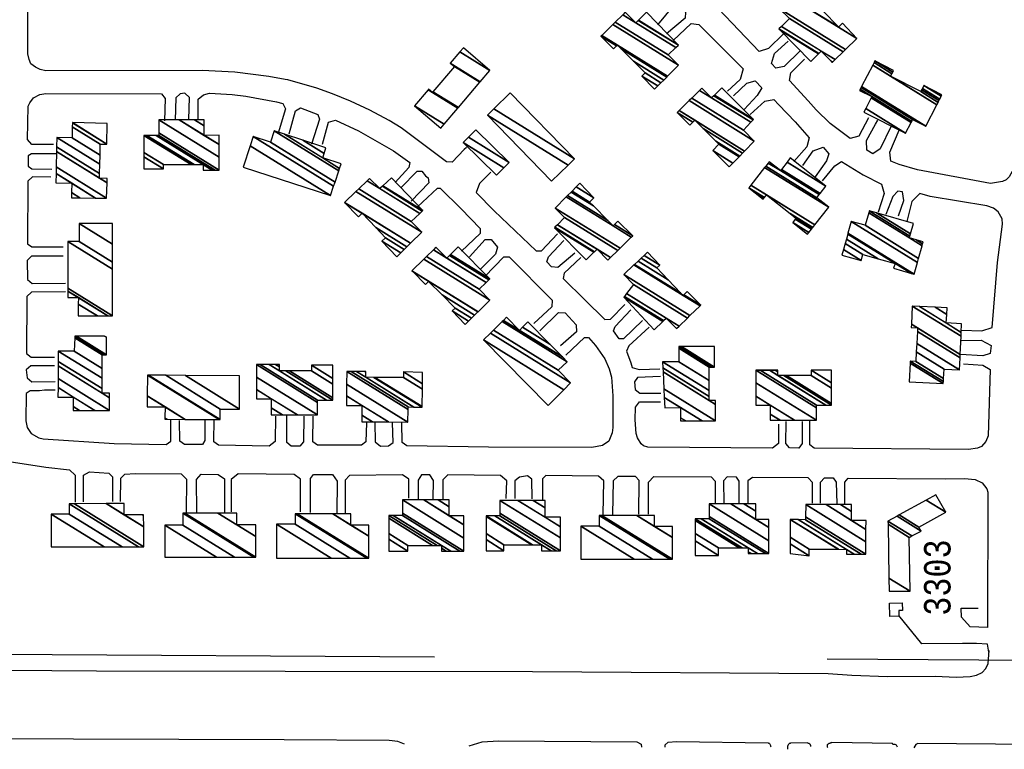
# Model space of a CAD drawing. Extents: x -0.5 to 41.9, y -0.5 to 29.8.
# Tile 53 of 128: x 7.943 to 8.57, y 2.661 to 3.126. Entities that reach past the tile are written whole.
import ezdxf
from ezdxf.enums import TextEntityAlignment as Align

# ---------------------------------------------------------------- set-up
doc = ezdxf.new("R2010")
doc.units = 0
doc.header["$MEASUREMENT"] = 0
doc.linetypes.add('DASHDOT', pattern=[1, 0.5, -0.25, 0, -0.25])
for name, color, linetype in [('11', 2, 'CONTINUOUS'), ('21', 5, 'CONTINUOUS'), ('23', 1, 'CONTINUOUS'), ('31', 2, 'DASHDOT')]:
    doc.layers.add(name, color=color, linetype=linetype)
doc.styles.add('MONOTXT', font='MONOTXT', dxfattribs={"height": 0.2})

msp = doc.modelspace()

# ---------------------------------------------------------------- linework, layer by layer
at = {"layer": '11'}
for points in [[(7.95014, 3.09757), (7.94901, 3.10027), (7.94834, 3.10386), (7.94856, 3.25365), (7.94609, 3.27678), (7.94272, 3.29025), (7.93801, 3.30507), (7.93307, 3.31653), (7.92409, 3.33247), (7.91847, 3.34123), (7.91173, 3.34976), (7.90778, 3.35356), (7.90792, 3.35762), (7.9169, 3.36593)], [(8.42959, 3.11666), (8.41994, 3.10723), (8.41408, 3.10545), (8.38805, 3.1326), (8.3894, 3.13867), (8.39703, 3.14518)], [(8.34942, 3.12227), (8.35975, 3.13462), (8.36357, 3.13486), (8.36716, 3.13036), (8.36694, 3.12654), (8.35504, 3.11666)], [(8.3593, 3.11239), (8.37076, 3.12317), (8.3757, 3.1225), (8.40377, 3.09443), (8.40197, 3.08746), (8.39389, 3.08005)], [(8.44015, 3.10588), (8.43004, 3.09577), (8.42471, 3.09474), (8.42196, 3.09779), (8.42376, 3.10408), (8.43251, 3.11194)], [(8.48372, 3.06321), (8.47743, 3.05153), (8.47197, 3.04996), (8.45924, 3.05962), (8.45025, 3.06815), (8.44531, 3.07399), (8.43341, 3.08702), (8.43431, 3.09173), (8.44302, 3.1005)], [(8.59078, 3.09819), (8.57714, 3.03986), (8.57624, 3.03087), (8.57332, 3.02548), (8.5713, 3.02369), (8.56905, 3.02256), (8.56142, 3.02122), (8.51493, 3.02997), (8.50325, 3.03334), (8.49786, 3.03559), (8.49719, 3.0412), (8.50325, 3.05535)], [(8.11224, 3.08754), (8.10172, 3.08949), (8.08016, 3.09218), (8.05928, 3.0933), (7.95979, 3.09308), (7.9562, 3.09398), (7.95305, 3.09532), (7.95014, 3.09757)], [(8.22756, 3.04433), (8.22613, 3.043), (8.2185, 3.03491), (8.2149, 3.03514), (8.18593, 3.0567), (8.1783, 3.06141), (8.16617, 3.06793), (8.15382, 3.07377), (8.14237, 3.07848), (8.13226, 3.08207), (8.11385, 3.08724), (8.11224, 3.08754)], [(8.39771, 3.07713), (8.40624, 3.08522), (8.41158, 3.08662), (8.41567, 3.0823), (8.41275, 3.07736), (8.40444, 3.06838)], [(7.96451, 3.04614), (7.95081, 3.04614), (7.94811, 3.04929), (7.94856, 3.07062), (7.94946, 3.07264), (7.95193, 3.07579), (7.95597, 3.07803), (7.95979, 3.07871), (8.03345, 3.07848), (8.0357, 3.07556), (8.03525, 3.06119)], [(8.05089, 3.06212), (8.05122, 3.07602), (8.04831, 3.0789), (8.04535, 3.07848), (8.04243, 3.07579), (8.04198, 3.06164)], [(8.05671, 3.06244), (8.05681, 3.07511), (8.06018, 3.07781), (8.06399, 3.07893), (8.07837, 3.07803), (8.08712, 3.07691), (8.10666, 3.07332), (8.1107, 3.07219), (8.11228, 3.06883), (8.10778, 3.05333)], [(8.4083, 3.06534), (8.41769, 3.07377), (8.42329, 3.0749), (8.42667, 3.07152), (8.43701, 3.06052), (8.44599, 3.05041), (8.44442, 3.04457), (8.43611, 3.03536)], [(8.11475, 3.05288), (8.11879, 3.0677), (8.12191, 3.06945), (8.13294, 3.06523), (8.13406, 3.06231), (8.12889, 3.04637)], [(8.13586, 3.04637), (8.13967, 3.06029), (8.14418, 3.06167), (8.15876, 3.0549), (8.18122, 3.0421), (8.19155, 3.03469), (8.19088, 3.03155), (8.18212, 3.02189)], [(8.49809, 3.05782), (8.49113, 3.04345), (8.48641, 3.0403), (8.48259, 3.04255), (8.48237, 3.04861), (8.48821, 3.05917), (8.48955, 3.06164)], [(8.44177, 3.03269), (8.44846, 3.0421), (8.45471, 3.04438), (8.45834, 3.0403), (8.45699, 3.03581), (8.44981, 3.02548)], [(7.9663, 3.0403), (7.95058, 3.0403), (7.9484, 3.03885), (7.94856, 3.03244), (7.95081, 3.03065), (7.96361, 3.03042)], [(8.45432, 3.02307), (8.46216, 3.03267), (8.46651, 3.0353), (8.48035, 3.02683), (8.49202, 3.02099), (8.4936, 3.01493), (8.48978, 3.00303)], [(8.18571, 3.01852), (8.19623, 3.02914), (8.19914, 3.02914), (8.20153, 3.0263), (8.20325, 3.02493), (8.20368, 3.02167), (8.19245, 3.00999)], [(7.96294, 3.02526), (7.95126, 3.02548), (7.94832, 3.02289), (7.94811, 2.98281), (7.95081, 2.98102), (7.9708, 2.98102)], [(8.24307, 3.02849), (8.23601, 3.02122), (8.23388, 3.01561), (8.24522, 3.00392), (8.27195, 2.97855), (8.27531, 2.97855), (8.28564, 2.98933)], [(8.19649, 3.00639), (8.20907, 3.0183), (8.21082, 3.01829), (8.22434, 3.00527), (8.23624, 2.9927), (8.23624, 2.98955), (8.22456, 2.97832)], [(8.5028, 3.00078), (8.5062, 3.01051), (8.50536, 3.01595), (8.50243, 3.01637), (8.49908, 3.01302), (8.49472, 3.00168)], [(8.543, 2.92802), (8.5558, 2.92757), (8.56252, 2.92971), (8.56591, 2.97091), (8.56905, 2.99539), (8.56883, 2.99876), (8.56636, 3.00325), (8.56321, 3.00572), (8.55895, 3.00707), (8.52302, 3.01313), (8.51628, 3.01493), (8.51134, 3.00976), (8.50819, 2.99719)], [(8.22951, 2.97461), (8.23961, 2.98573), (8.24343, 2.98573), (8.24747, 2.98079), (8.24612, 2.9763), (8.23669, 2.96707)], [(8.29665, 2.97698), (8.28587, 2.96777), (8.2817, 2.96816), (8.27891, 2.97136), (8.27981, 2.97473), (8.28969, 2.98506)], [(7.9708, 2.97495), (7.95058, 2.97495), (7.94779, 2.9722), (7.94811, 2.96013), (7.95103, 2.95766), (7.97214, 2.95789)], [(8.23938, 2.96215), (8.25151, 2.97473), (8.25491, 2.97452), (8.28228, 2.94711), (8.28205, 2.94284), (8.27046, 2.93219)], [(8.30047, 2.97428), (8.28991, 2.96418), (8.28918, 2.96082), (8.30294, 2.94733), (8.31574, 2.93476), (8.31933, 2.93498), (8.32854, 2.94419)], [(7.97214, 2.95227), (7.95058, 2.95205), (7.94761, 2.94944), (7.94744, 2.91297), (7.95036, 2.91073), (7.96518, 2.91073)], [(8.27441, 2.92753), (8.28632, 2.93925), (8.29058, 2.93902), (8.29755, 2.93139), (8.29777, 2.9269), (8.28744, 2.91791)], [(8.33977, 2.93408), (8.32764, 2.9224), (8.32485, 2.92236), (8.32135, 2.92757), (8.32225, 2.93026), (8.33236, 2.94082)], [(8.34403, 2.92982), (8.33101, 2.91791), (8.32959, 2.9145), (8.33236, 2.90713), (8.33325, 2.90421), (8.33752, 2.90287), (8.35077, 2.90332)], [(7.67571, 2.91163), (7.68267, 2.9242), (7.68692, 2.92477), (7.75319, 2.90197), (7.89489, 2.85391), (7.9279, 2.8456), (7.95979, 2.84066), (7.9748, 2.83899), (7.97843, 2.8355), (7.97843, 2.81843)], [(8.29089, 2.91208), (8.30271, 2.9233), (8.30536, 2.92336), (8.3099, 2.91814), (8.31574, 2.9096), (8.31843, 2.90332), (8.32, 2.89793), (8.3209, 2.88602), (8.3209, 2.86604), (8.32045, 2.86244), (8.31821, 2.85728), (8.31416, 2.85458), (8.30743, 2.85324), (8.24163, 2.85346), (8.18959, 2.85424), (8.18667, 2.85648), (8.1865, 2.86882)], [(8.543, 2.92128), (8.55535, 2.92151), (8.56187, 2.91806), (8.56119, 2.91297), (8.55648, 2.91163), (8.54233, 2.91252)], [(7.96518, 2.90511), (7.95014, 2.90511), (7.94725, 2.90275), (7.94789, 2.89748), (7.95081, 2.89501), (7.96563, 2.89523)], [(8.54413, 2.90646), (8.55648, 2.90556), (8.56111, 2.90288), (8.55985, 2.86065), (8.5585, 2.85705), (8.55558, 2.85391), (8.55311, 2.85279), (8.54727, 2.85189), (8.44913, 2.85279), (8.44621, 2.85481), (8.44621, 2.87053)], [(8.35122, 2.89838), (8.33662, 2.8977), (8.33464, 2.89512), (8.33505, 2.89007), (8.33797, 2.88782), (8.35144, 2.88782)], [(7.96563, 2.88962), (7.95889, 2.88962), (7.95575, 2.88939), (7.94969, 2.88939), (7.94713, 2.88758), (7.94699, 2.87008), (7.94789, 2.86604), (7.95036, 2.86222), (7.9553, 2.8593), (7.958, 2.85863), (8.00313, 2.85571), (8.03637, 2.85503), (8.03929, 2.85728), (8.03929, 2.87075)], [(8.42645, 2.86806), (8.42645, 2.85571), (8.42243, 2.85285), (8.34313, 2.85346), (8.34044, 2.85436), (8.33887, 2.85548), (8.33662, 2.8593), (8.33572, 2.86222), (8.33505, 2.87075), (8.33527, 2.87884), (8.33774, 2.88221), (8.35122, 2.88221)], [(8.1059, 2.87321), (8.10576, 2.85705), (8.10189, 2.85409), (8.0697, 2.85463), (8.06678, 2.85688), (8.06701, 2.87125)], [(8.12394, 2.87321), (8.12389, 2.85688), (8.12154, 2.85401), (8.11587, 2.85414), (8.11317, 2.85638), (8.11317, 2.87345)], [(8.16404, 2.86882), (8.16359, 2.85688), (8.16067, 2.85463), (8.13265, 2.85463), (8.12973, 2.85688), (8.12996, 2.87321)], [(8.06094, 2.87035), (8.06094, 2.85768), (8.05939, 2.85509), (8.04805, 2.85503), (8.04513, 2.85728), (8.04495, 2.87042)], [(8.16925, 2.86922), (8.16943, 2.85688), (8.17286, 2.85412), (8.17791, 2.85424), (8.18083, 2.85648), (8.18048, 2.86882)], [(8.4415, 2.86986), (8.4415, 2.85571), (8.43936, 2.85272), (8.43341, 2.85301), (8.43094, 2.85571), (8.43117, 2.86986)], [(7.98361, 2.81853), (7.9836, 2.8355), (7.98762, 2.83767), (7.99977, 2.83684), (8.00224, 2.8346), (8.00224, 2.81888)], [(8.0494, 2.81192), (8.04962, 2.8328), (8.04616, 2.83629), (8.01683, 2.83639), (8.00987, 2.83595), (8.00718, 2.83347), (8.00695, 2.81888)], [(8.05591, 2.81192), (8.05568, 2.8328), (8.05859, 2.83624), (8.06941, 2.83609), (8.07342, 2.83325), (8.07342, 2.81174)], [(8.11793, 2.83602), (8.08218, 2.83639), (8.07769, 2.8328), (8.07769, 2.81214)], [(8.12194, 2.81214), (8.12193, 2.83303), (8.11793, 2.83602)], [(8.12836, 2.81174), (8.12822, 2.83337), (8.13024, 2.83607), (8.14239, 2.83609), (8.1452, 2.8317), (8.14506, 2.81124)], [(8.19088, 2.82092), (8.19088, 2.83303), (8.1869, 2.83576), (8.15315, 2.83527), (8.15045, 2.83235), (8.15045, 2.81124)], [(8.20637, 2.82045), (8.20654, 2.8321), (8.20425, 2.83584), (8.19896, 2.83572), (8.19694, 2.83235), (8.19692, 2.82013)], [(8.25286, 2.82067), (8.25331, 2.8319), (8.2493, 2.83544), (8.21581, 2.83579), (8.21266, 2.83258), (8.21266, 2.82045)], [(8.2694, 2.82061), (8.26925, 2.83303), (8.26658, 2.83524), (8.26139, 2.83437), (8.25847, 2.8319), (8.25847, 2.82067)], [(8.31461, 2.81057), (8.31506, 2.8319), (8.31172, 2.8349), (8.27823, 2.83527), (8.27599, 2.83325), (8.27599, 2.82)], [(8.3373, 2.81079), (8.33752, 2.83213), (8.33534, 2.83472), (8.32406, 2.83481), (8.32113, 2.8319), (8.32068, 2.81057)], [(8.34358, 2.81079), (8.34358, 2.83123), (8.34698, 2.83464), (8.38356, 2.8346), (8.38603, 2.83168), (8.38603, 2.81753)], [(8.4013, 2.81708), (8.4013, 2.83168), (8.39951, 2.83424), (8.39366, 2.8346), (8.39142, 2.8319), (8.39164, 2.81753)], [(8.44801, 2.81775), (8.44801, 2.831), (8.44535, 2.8339), (8.40974, 2.83417), (8.40691, 2.8319), (8.40691, 2.81708)], [(8.45317, 2.81775), (8.45317, 2.83123), (8.45558, 2.83382), (8.46122, 2.83378), (8.46306, 2.83123), (8.4635, 2.81731)], [(8.46867, 2.81731), (8.46867, 2.83123), (8.47074, 2.83371), (8.53245, 2.83325), (8.5448, 2.83347), (8.55154, 2.8328), (8.55603, 2.83078), (8.55895, 2.82696), (8.55962, 2.82472), (8.5594, 2.73848), (8.54839, 2.73893), (8.543, 2.74522), (8.54278, 2.75083), (8.55356, 2.75083)], [(8.5603, 2.7228), (8.5594, 2.72793), (8.55243, 2.72838), (8.5466, 2.72838), (8.54345, 2.72838), (8.51763, 2.72815), (8.50303, 2.74612)], [(8.11207, 2.71068), (8.2697, 2.71063), (8.45789, 2.70929), (8.47316, 2.70816), (8.49584, 2.70727), (8.52616, 2.70749), (8.53941, 2.70704), (8.54839, 2.70727), (8.55243, 2.70816), (8.55603, 2.70996), (8.5585, 2.71243), (8.55985, 2.71558), (8.56052, 2.72388)], [(7.65011, 2.71355), (7.99191, 2.71108), (8.11207, 2.71068)], [(8.11147, 2.66694), (7.77587, 2.66819), (7.77407, 2.66437)], [(8.18818, 2.66437), (8.18391, 2.66594), (8.1783, 2.66662), (8.11147, 2.66694)], [(8.22928, 2.66325), (8.23759, 2.66572), (8.24792, 2.66639), (8.33617, 2.66572), (8.33887, 2.66437), (8.33909, 2.66235)], [(8.35414, 2.66235), (8.35414, 2.66392), (8.35616, 2.6655), (8.36132, 2.66594), (8.41971, 2.66505), (8.41994, 2.66482), (8.42016, 2.66482), (8.42039, 2.66482), (8.42061, 2.6646), (8.42106, 2.66392), (8.42129, 2.66347), (8.42129, 2.66303), (8.42151, 2.66258)], [(8.50213, 2.66235), (8.50191, 2.6628), (8.50168, 2.66325), (8.50146, 2.6637), (8.50101, 2.66392), (8.50056, 2.66415), (8.50011, 2.66415), (8.49966, 2.66415), (8.49921, 2.66415), (8.49899, 2.6646), (8.46036, 2.66527), (8.46014, 2.66505), (8.45991, 2.66505), (8.45969, 2.66505), (8.45946, 2.66482), (8.45924, 2.66482), (8.45879, 2.6646), (8.45834, 2.6646), (8.45789, 2.66437), (8.45767, 2.66415), (8.45744, 2.66392), (8.45744, 2.6637), (8.45744, 2.66325), (8.45744, 2.66303), (8.45744, 2.66258), (8.45767, 2.66213)], [(8.44689, 2.6628), (8.44689, 2.66303), (8.44689, 2.66347), (8.44666, 2.6637), (8.44666, 2.66392), (8.44644, 2.66415), (8.44621, 2.66437), (8.44576, 2.6646), (8.44554, 2.6646), (8.44464, 2.66505), (8.43431, 2.66482), (8.43409, 2.66482), (8.43386, 2.6646), (8.43341, 2.6646), (8.43319, 2.6646), (8.43296, 2.66437), (8.43274, 2.66415), (8.43251, 2.66392), (8.43251, 2.6637), (8.43229, 2.66347), (8.43206, 2.66303), (8.43206, 2.6628), (8.43206, 2.66235), (8.43206, 2.6619), (8.43206, 2.66145), (8.43206, 2.661)], [(8.60049, 2.66168), (8.59915, 2.6637), (8.59712, 2.66505), (8.59353, 2.66505), (8.58926, 2.66415), (8.51516, 2.6646), (8.51381, 2.66415), (8.51246, 2.6619)]]:
    msp.add_lwpolyline(points, dxfattribs=at)
at = {"layer": '21'}
msp.add_lwpolyline([(8.49697, 2.75398), (8.50505, 2.7542), (8.50527, 2.74949), (8.50303, 2.74949), (8.50303, 2.74589), (8.49719, 2.74567), (8.49697, 2.75398)], dxfattribs=at)
at = {"layer": '31'}
msp.add_lwpolyline([(7.04263, 3.517), (7.0422, 3.4113), (7.19176, 3.28419), (7.19086, 3.03402), (7.26138, 2.99382), (7.28114, 2.99584), (7.30943, 2.99494), (7.36445, 2.98214), (7.39634, 2.96889), (7.47449, 2.91971), (7.63349, 2.82898), (7.64562, 2.83505), (7.70737, 2.72276), (8.55401, 2.71805), (8.98518, 2.71423), (9.2778, 2.7131), (9.28004, 3.17886), (9.68292, 2.91544), (9.6827, 2.78834), (9.76512, 2.78811), (9.76422, 2.70614), (10.27512, 2.70255)], dxfattribs=at)

# ---------------------------------------------------------------- texts
at = {"layer": '23', "style": 'MONOTXT', "width": 0.833333}
msp.add_text('3303', height=0.016843, rotation=90, dxfattribs=at).set_placement((8.52749, 2.77036), align=Align.MIDDLE)

# ---------------------------------------------------------------- meshes
at = {"layer": '21'}
mesh = msp.add_polyface(dxfattribs=at)
corners = [(8.44689, 3.09892), (8.46059, 3.09847), (8.45185, 3.10388), (8.42742, 3.11903), (8.46078, 3.09866), (8.45983, 3.09924), (8.45204, 3.10407), (8.42667, 3.1198), (8.46239, 3.10022), (8.45362, 3.10565), (8.42829, 3.12136), (8.4675, 3.10518), (8.43341, 3.12632), (8.42667, 3.13305), (8.46911, 3.10675), (8.42667, 3.13305), (8.43384, 3.14001), (8.46463, 3.12093), (8.47627, 3.11371), (8.43387, 3.14005), (8.46449, 3.12106), (8.46466, 3.12096), (8.47631, 3.11374), (8.43635, 3.14246), (8.45452, 3.13119), (8.4671, 3.1234), (8.4373, 3.14338), (8.4507, 3.13507), (8.43991, 3.14591), (8.4534, 3.13754), (8.44262, 3.14855)]
mesh.append_faces([[corners[k] for k in face] for face in [(0, 0, 2, 3), (3, 2, 6, 7), (1, 1, 4, 5), (7, 6, 9, 10), (5, 4, 8, 9), (10, 8, 11, 12), (12, 11, 14, 15), (13, 14, 18, 16), (16, 17, 20, 19), (17, 18, 22, 21), (19, 20, 24, 23), (21, 22, 25, 25), (23, 24, 27, 26), (26, 27, 29, 28), (28, 29, 30, 30)]], dxfattribs={"vtx0": -1, "vtx2": -1})
mesh = msp.add_polyface(dxfattribs=at)
corners = [(8.3474, 3.0814), (8.33932, 3.08971), (8.34944, 3.08344), (8.34134, 3.09173), (8.35146, 3.08546), (8.32135, 3.107), (8.33401, 3.09915), (8.35323, 3.08723), (8.31327, 3.11509), (8.32325, 3.1089), (8.32619, 3.10708), (8.35513, 3.08913), (8.31385, 3.11566), (8.32382, 3.10947), (8.3557, 3.0897), (8.32088, 3.12259), (8.36267, 3.09667), (8.32242, 3.1241), (8.35616, 3.10318), (8.32717, 3.12879), (8.36097, 3.10783), (8.3355, 3.12362), (8.32876, 3.13036), (8.36258, 3.10939), (8.33708, 3.1252), (8.32876, 3.13036), (8.36267, 3.10947), (8.33717, 3.12529), (8.34224, 3.13036)]
mesh.append_faces([[corners[k] for k in face] for face in [(0, 0, 2, 1), (1, 2, 4, 3), (3, 4, 7, 6), (5, 5, 9, 8), (6, 7, 11, 10), (8, 9, 13, 12), (10, 11, 14, 13), (12, 14, 16, 15), (15, 16, 18, 17), (17, 18, 20, 19), (19, 21, 25, 22), (21, 20, 23, 24), (24, 23, 26, 27), (27, 26, 28, 28)]], dxfattribs={"vtx0": -1, "vtx2": -1})
mesh = msp.add_polyface(dxfattribs=at)
corners = [(8.21131, 3.05647), (8.21349, 3.05905), (8.19447, 3.07085), (8.22218, 3.0693), (8.20318, 3.08108), (8.20592, 3.07938), (8.22245, 3.06962), (8.20345, 3.0814), (8.2062, 3.0797), (8.23616, 3.0858), (8.22007, 3.09577), (8.21715, 3.09802), (8.23641, 3.08608), (8.21715, 3.09802), (8.22344, 3.10514), (8.24253, 3.0933), (8.22568, 3.10768)]
mesh.append_faces([[corners[k] for k in face] for face in [(0, 0, 1, 2), (2, 1, 3, 4), (4, 5, 7, 7), (5, 3, 6, 8), (8, 6, 9, 10), (10, 9, 12, 13), (11, 12, 15, 14), (14, 15, 16, 16)]], dxfattribs={"vtx0": -1, "vtx2": -1})
mesh = msp.add_polyface(dxfattribs=at)
corners = [(8.4808, 3.0668), (8.5073, 3.05333), (8.48192, 3.06906), (8.47788, 3.0805), (8.51077, 3.06011), (8.48533, 3.07588), (8.47788, 3.0805), (8.47829, 3.0813), (8.51118, 3.06091), (8.48574, 3.07669), (8.47891, 3.08247), (8.51179, 3.06209), (8.47926, 3.08314), (8.5201, 3.05782), (8.48636, 3.0967), (8.49764, 3.08971), (8.52713, 3.07143), (8.48719, 3.09828), (8.49851, 3.09126), (8.51695, 3.07983), (8.52795, 3.07301), (8.48776, 3.09937), (8.49911, 3.09233), (8.51753, 3.08091), (8.52851, 3.0741), (8.49966, 3.0933), (8.51805, 3.0819), (8.52903, 3.0751), (8.51897, 3.08365), (8.52993, 3.07685), (8.53043, 3.07781)]
mesh.append_faces([[corners[k] for k in face] for face in [(0, 0, 1, 2), (2, 1, 4, 5), (3, 6, 9, 7), (5, 4, 8, 9), (7, 8, 11, 10), (10, 11, 13, 12), (12, 13, 16, 14), (14, 15, 18, 17), (15, 16, 20, 19), (17, 18, 22, 21), (19, 20, 24, 23), (21, 22, 25, 25), (23, 24, 27, 26), (26, 27, 29, 28), (28, 29, 30, 30)]], dxfattribs={"vtx0": -1, "vtx2": -1})
mesh = msp.add_polyface(dxfattribs=at)
corners = [(8.28183, 3.02279), (8.28183, 3.02279), (8.24095, 3.06478), (8.29231, 3.03294), (8.24503, 3.0688), (8.29642, 3.03694), (8.25555, 3.07916)]
mesh.append_faces([[corners[k] for k in face] for face in [(0, 1, 3, 2), (2, 3, 5, 4), (4, 5, 6, 6)]], dxfattribs={"vtx0": -1, "vtx2": -1})
mesh = msp.add_polyface(dxfattribs=at)
corners = [(8.39501, 3.032), (8.39731, 3.03436), (8.38446, 3.04233), (8.4012, 3.03836), (8.38827, 3.04637), (8.40163, 3.0388), (8.38641, 3.04824), (8.36986, 3.05849), (8.40349, 3.04071), (8.37832, 3.05632), (8.37175, 3.06039), (8.36177, 3.06658), (8.40472, 3.04198), (8.373, 3.06164), (8.36303, 3.06782), (8.41095, 3.04839), (8.36944, 3.07413), (8.40399, 3.05535), (8.37108, 3.07576), (8.40877, 3.06029), (8.37601, 3.08061), (8.38378, 3.07579), (8.41022, 3.06179), (8.37749, 3.08207), (8.38526, 3.07726), (8.41051, 3.06209), (8.38555, 3.07756), (8.41051, 3.06209), (8.39029, 3.0823)]
mesh.append_faces([[corners[k] for k in face] for face in [(0, 0, 1, 2), (2, 1, 3, 4), (4, 3, 5, 6), (7, 7, 10, 11), (6, 5, 8, 9), (11, 10, 13, 14), (9, 8, 12, 13), (14, 12, 15, 16), (16, 15, 17, 18), (18, 17, 19, 20), (20, 21, 23, 23), (21, 19, 22, 24), (24, 22, 25, 26), (26, 27, 28, 28)]], dxfattribs={"vtx0": -1, "vtx2": -1})
mesh = msp.add_polyface(dxfattribs=at)
corners = [(8.02222, 3.03065), (8.03457, 3.03065), (8.02222, 3.03831), (8.03457, 3.03334), (8.02222, 3.041), (8.05229, 3.03334), (8.02222, 3.05198), (8.05995, 3.02975), (8.05416, 3.03334), (8.02409, 3.05198), (8.06575, 3.02975), (8.05995, 3.03334), (8.02989, 3.05198), (8.06751, 3.02975), (8.03165, 3.05198), (8.07006, 3.02975), (8.03165, 3.05356), (8.07006, 3.03805), (8.03165, 3.06186), (8.06062, 3.05198), (8.07006, 3.04613), (8.04469, 3.06186), (8.06062, 3.05805), (8.07006, 3.05221), (8.05448, 3.06186), (8.06062, 3.06186), (8.06062, 3.06186)]
mesh.append_faces([[corners[k] for k in face] for face in [(0, 0, 1, 2), (2, 1, 3, 4), (4, 3, 5, 6), (6, 5, 8, 9), (9, 8, 11, 12), (7, 7, 10, 11), (12, 10, 13, 14), (14, 13, 15, 16), (16, 15, 17, 18), (18, 17, 20, 21), (21, 19, 22, 24), (19, 20, 23, 23), (24, 22, 26, 25)]], dxfattribs={"vtx0": -1, "vtx2": -1})
mesh = msp.add_polyface(dxfattribs=at)
corners = [(7.97596, 3.01223), (7.98138, 3.01218), (7.97604, 3.01549), (7.96608, 3.02167), (7.99128, 3.01208), (7.97619, 3.02144), (7.96622, 3.02762), (7.99842, 3.01201), (7.96632, 3.03191), (7.99393, 3.02481), (7.99877, 3.02181), (7.96655, 3.04178), (7.99399, 3.02761), (7.99887, 3.02458), (7.96661, 3.04458), (7.99411, 3.03367), (7.96675, 3.05063), (7.99423, 3.03936), (7.97641, 3.05041), (7.99438, 3.04637), (7.97657, 3.05741), (7.99864, 3.04637), (7.97663, 3.06001), (7.97663, 3.06007), (7.99864, 3.04642), (7.97663, 3.06007), (7.99887, 3.05962)]
mesh.append_faces([[corners[k] for k in face] for face in [(0, 0, 1, 2), (3, 3, 5, 6), (2, 1, 4, 5), (6, 4, 7, 8), (8, 7, 10, 11), (11, 9, 12, 14), (9, 10, 13, 13), (14, 12, 15, 16), (16, 15, 17, 18), (18, 17, 19, 20), (20, 19, 21, 22), (22, 21, 24, 25), (23, 24, 26, 26)]], dxfattribs={"vtx0": -1, "vtx2": -1})
mesh = msp.add_polyface(dxfattribs=at)
corners = [(8.08533, 3.03177), (8.14102, 3.01358), (8.08984, 3.04531), (8.14302, 3.01958), (8.09184, 3.05131), (8.14391, 3.02225), (8.10284, 3.04772), (8.14628, 3.02936), (8.10509, 3.0549), (8.13608, 3.03761), (8.14681, 3.03096), (8.11164, 3.05276), (8.13697, 3.04048), (8.14776, 3.03379), (8.1233, 3.04895), (8.1381, 3.04412), (8.1381, 3.04412)]
mesh.append_faces([[corners[k] for k in face] for face in [(0, 0, 1, 2), (2, 1, 3, 4), (4, 3, 5, 6), (6, 5, 7, 8), (8, 7, 10, 11), (11, 9, 12, 14), (9, 10, 13, 13), (14, 12, 16, 15)]], dxfattribs={"vtx0": -1, "vtx2": -1})
mesh = msp.add_polyface(dxfattribs=at)
corners = [(8.24679, 3.02661), (8.24679, 3.02661), (8.22546, 3.04749), (8.25152, 3.03133), (8.22882, 3.05085), (8.25488, 3.03469), (8.23354, 3.05558)]
mesh.append_faces([[corners[k] for k in face] for face in [(0, 1, 3, 2), (2, 3, 5, 4), (4, 5, 6, 6)]], dxfattribs={"vtx0": -1, "vtx2": -1})
mesh = msp.add_polyface(dxfattribs=at)
corners = [(8.44487, 2.9891), (8.44569, 2.99015), (8.43543, 2.99651), (8.44735, 2.99225), (8.43703, 2.99865), (8.41657, 3.01133), (8.44779, 2.9928), (8.43745, 2.99921), (8.41702, 3.01188), (8.41145, 3.01533), (8.44813, 2.99324), (8.43371, 3.00218), (8.41738, 3.01231), (8.40736, 3.01852), (8.44952, 2.99499), (8.41881, 3.01403), (8.40874, 3.02028), (8.45834, 3.00617), (8.41752, 3.03148), (8.45834, 3.00617), (8.41822, 3.03237), (8.4507, 3.01223), (8.41978, 3.03436), (8.42757, 3.02953), (8.45227, 3.01422), (8.42039, 3.03514), (8.42818, 3.03031), (8.45288, 3.01499), (8.43181, 3.03498), (8.45654, 3.01964), (8.43386, 3.03761)]
mesh.append_faces([[corners[k] for k in face] for face in [(0, 0, 1, 2), (2, 1, 3, 4), (5, 5, 8, 9), (4, 3, 6, 7), (9, 8, 12, 13), (7, 6, 10, 11), (13, 12, 15, 16), (11, 10, 14, 15), (16, 14, 17, 18), (18, 19, 21, 20), (20, 21, 24, 22), (22, 23, 25, 25), (23, 24, 27, 26), (26, 27, 29, 28), (28, 29, 30, 30)]], dxfattribs={"vtx0": -1, "vtx2": -1})
mesh = msp.add_polyface(dxfattribs=at)
corners = [(8.18324, 2.97473), (8.18577, 2.97719), (8.17381, 2.98461), (8.18792, 2.97928), (8.17605, 2.98663), (8.18965, 2.98096), (8.16981, 2.99326), (8.15876, 3.00011), (8.15, 3.00931), (8.19202, 2.98326), (8.16123, 3.00235), (8.16123, 3.00235), (8.15, 3.00931), (8.15, 3.00931), (8.19202, 2.98326), (8.16123, 3.00235), (8.15723, 3.01624), (8.19918, 2.99023), (8.159, 3.01793), (8.19245, 2.99719), (8.16438, 3.02308), (8.17246, 3.01807), (8.19789, 3.0023), (8.16595, 3.02458), (8.17405, 3.01956), (8.19948, 3.00379), (8.17443, 3.01992), (8.19986, 3.00415), (8.17987, 3.02503)]
mesh.append_faces([[corners[k] for k in face] for face in [(0, 0, 1, 2), (2, 1, 3, 4), (4, 3, 5, 6), (7, 7, 11, 12), (6, 5, 9, 10), (8, 11, 15, 13), (10, 9, 14, 15), (13, 14, 17, 16), (16, 17, 19, 18), (18, 19, 22, 20), (20, 21, 23, 23), (21, 22, 25, 24), (24, 25, 27, 26), (26, 27, 28, 28)]], dxfattribs={"vtx0": -1, "vtx2": -1})
mesh = msp.add_polyface(dxfattribs=at)
corners = [(8.30383, 2.97271), (8.28362, 2.99314), (8.30881, 2.97753), (8.28393, 2.99346), (8.30913, 2.97783), (8.31776, 2.97248), (8.28557, 2.99509), (8.3108, 2.97945), (8.31941, 2.97411), (8.29014, 2.99966), (8.32402, 2.97865), (8.28407, 3.00572), (8.32545, 2.98007), (8.29118, 3.01283), (8.33262, 2.98714), (8.32113, 2.99427), (8.29203, 3.01368), (8.33348, 2.98798), (8.32193, 2.99514), (8.31766, 2.99779), (8.29424, 3.01589), (8.32405, 2.99741), (8.30858, 3.007), (8.29485, 3.0165), (8.30608, 3.00954), (8.29755, 3.01919), (8.30878, 3.01223), (8.29979, 3.02144), (8.29979, 3.02144)]
mesh.append_faces([[corners[k] for k in face] for face in [(0, 0, 2, 1), (1, 2, 4, 3), (3, 4, 7, 6), (5, 5, 8, 7), (6, 8, 10, 9), (9, 10, 12, 11), (11, 12, 14, 13), (13, 15, 19, 16), (15, 14, 17, 18), (16, 19, 22, 20), (18, 17, 21, 21), (20, 22, 24, 23), (23, 24, 26, 25), (25, 26, 28, 27)]], dxfattribs={"vtx0": -1, "vtx2": -1})
mesh = msp.add_polyface(dxfattribs=at)
corners = [(8.46665, 2.97563), (8.479, 2.97226), (8.46768, 2.97928), (8.48012, 2.97608), (8.46876, 2.98312), (8.49966, 2.96732), (8.48984, 2.97341), (8.46956, 2.98598), (8.51098, 2.964), (8.50056, 2.97046), (8.47045, 2.98913), (8.51269, 2.9635), (8.47058, 2.98961), (8.51269, 2.9635), (8.47271, 2.99719), (8.51483, 2.97108), (8.48147, 2.99472), (8.51554, 2.97359), (8.48381, 3.00272), (8.50977, 2.98663), (8.51781, 2.98164), (8.48417, 3.00392), (8.51009, 2.98785), (8.51397, 2.98545), (8.51815, 2.98285), (8.48881, 3.00259), (8.51045, 2.98917), (8.51852, 2.98416), (8.51224, 2.99584)]
mesh.append_faces([[corners[k] for k in face] for face in [(0, 0, 1, 2), (2, 1, 3, 4), (4, 3, 6, 7), (7, 6, 9, 10), (5, 5, 8, 9), (10, 8, 11, 12), (12, 13, 15, 14), (14, 15, 17, 16), (16, 17, 20, 18), (18, 19, 22, 21), (19, 20, 24, 23), (21, 22, 26, 25), (23, 24, 27, 27), (25, 26, 28, 28)]], dxfattribs={"vtx0": -1, "vtx2": -1})
mesh = msp.add_polyface(dxfattribs=at)
corners = [(7.98023, 2.937), (7.97372, 2.94868), (7.99255, 2.937), (7.98037, 2.94455), (7.98045, 2.94868), (7.97372, 2.95286), (7.99929, 2.937), (7.98045, 2.94868), (7.97372, 2.95468), (8.00224, 2.937), (7.97372, 2.98439), (8.00224, 2.9667), (7.9809, 2.98439), (8.00224, 2.97116), (7.9809, 2.99584), (8.00224, 2.98261), (8.00224, 2.99584)]
mesh.append_faces([[corners[k] for k in face] for face in [(0, 0, 2, 3), (1, 1, 4, 5), (3, 2, 6, 7), (5, 6, 9, 8), (8, 9, 11, 10), (10, 11, 13, 12), (12, 13, 15, 14), (14, 15, 16, 16)]], dxfattribs={"vtx0": -1, "vtx2": -1})
mesh = msp.add_polyface(dxfattribs=at)
corners = [(8.22681, 2.93161), (8.22891, 2.93369), (8.2185, 2.94015), (8.23081, 2.93556), (8.22052, 2.94194), (8.23281, 2.93753), (8.21207, 2.95039), (8.20143, 2.95699), (8.23485, 2.93954), (8.20345, 2.95901), (8.19337, 2.96526), (8.23497, 2.93966), (8.1929, 2.96575), (8.24253, 2.94711), (8.20045, 2.97319), (8.23579, 2.95407), (8.20219, 2.9749), (8.24017, 2.95831), (8.20652, 2.97917), (8.21513, 2.97383), (8.24184, 2.95992), (8.20817, 2.98079), (8.21676, 2.97546), (8.24253, 2.96058), (8.21744, 2.97614), (8.24253, 2.96058), (8.22232, 2.98102)]
mesh.append_faces([[corners[k] for k in face] for face in [(0, 0, 1, 2), (2, 1, 3, 4), (4, 3, 5, 6), (7, 7, 9, 10), (6, 5, 8, 9), (10, 8, 11, 12), (12, 11, 13, 14), (14, 13, 15, 16), (16, 15, 17, 18), (18, 19, 21, 21), (19, 17, 20, 22), (22, 20, 23, 24), (24, 25, 26, 26)]], dxfattribs={"vtx0": -1, "vtx2": -1})
mesh = msp.add_polyface(dxfattribs=at)
corners = [(8.34718, 2.92824), (8.32786, 2.9489), (8.35264, 2.93354), (8.32825, 2.94942), (8.35312, 2.93401), (8.36132, 2.92892), (8.32963, 2.95127), (8.35481, 2.93565), (8.36304, 2.93056), (8.33393, 2.95699), (8.36836, 2.93564), (8.32786, 2.96328), (8.36996, 2.93718), (8.3343, 2.96943), (8.37639, 2.94333), (8.36559, 2.95003), (8.33473, 2.96984), (8.37682, 2.94374), (8.36603, 2.95043), (8.36404, 2.95166), (8.33693, 2.97194), (8.36829, 2.9525), (8.35605, 2.96008), (8.33888, 2.9738), (8.34897, 2.96754), (8.34073, 2.97557), (8.35077, 2.96934), (8.34291, 2.97765), (8.34291, 2.97765)]
mesh.append_faces([[corners[k] for k in face] for face in [(0, 0, 2, 1), (1, 2, 4, 3), (3, 4, 7, 6), (5, 5, 8, 7), (6, 8, 10, 9), (9, 10, 12, 11), (11, 12, 14, 13), (13, 15, 19, 16), (15, 14, 17, 18), (16, 19, 22, 20), (18, 17, 21, 21), (20, 22, 24, 23), (23, 24, 26, 25), (25, 26, 28, 27)]], dxfattribs={"vtx0": -1, "vtx2": -1})
mesh = msp.add_polyface(dxfattribs=at)
corners = [(8.50954, 2.89501), (8.50954, 2.89501), (8.53132, 2.89388), (8.51015, 2.90701), (8.53139, 2.89513), (8.51022, 2.90826), (8.53148, 2.89708), (8.51381, 2.90803), (8.53177, 2.90309), (8.51412, 2.91403), (8.54166, 2.90264), (8.51441, 2.91953), (8.54201, 2.9103), (8.51089, 2.92959), (8.51481, 2.92716), (8.54211, 2.91252), (8.511, 2.93181), (8.51493, 2.92937), (8.54263, 2.92403), (8.51156, 2.94329), (8.54275, 2.92654), (8.53312, 2.93251), (8.51611, 2.94306), (8.543, 2.93206), (8.5335, 2.93795), (8.52607, 2.94256), (8.5338, 2.94217)]
mesh.append_faces([[corners[k] for k in face] for face in [(0, 1, 2, 3), (3, 2, 4, 5), (5, 4, 6, 7), (7, 6, 8, 9), (9, 8, 10, 11), (11, 10, 12, 14), (13, 13, 17, 16), (14, 12, 15, 17), (16, 15, 18, 19), (19, 18, 20, 22), (22, 21, 24, 25), (21, 20, 23, 23), (25, 24, 26, 26)]], dxfattribs={"vtx0": -1, "vtx2": -1})
mesh = msp.add_polyface(dxfattribs=at)
corners = [(8.27958, 2.87996), (8.23848, 2.92173), (8.28964, 2.89002), (8.23848, 2.92173), (8.24284, 2.92602), (8.29395, 2.89433), (8.24484, 2.92799), (8.28609, 2.90242), (8.25037, 2.93344), (8.29171, 2.90781), (8.25111, 2.93417), (8.26139, 2.92779), (8.28872, 2.91085), (8.25308, 2.9361), (8.26334, 2.92974), (8.28078, 2.91893), (8.26678, 2.93318)]
mesh.append_faces([[corners[k] for k in face] for face in [(0, 0, 2, 3), (1, 2, 5, 4), (4, 5, 7, 6), (6, 7, 9, 8), (8, 9, 12, 10), (10, 11, 13, 13), (11, 12, 15, 14), (14, 15, 16, 16)]], dxfattribs={"vtx0": -1, "vtx2": -1})
mesh = msp.add_polyface(dxfattribs=at)
corners = [(7.97708, 2.87682), (7.98119, 2.87682), (7.97708, 2.87936), (7.96743, 2.88535), (7.99085, 2.87682), (7.97708, 2.88535), (7.96747, 2.89131), (8.00021, 2.87682), (7.96752, 2.89709), (7.9955, 2.88782), (8.00021, 2.8849), (7.96758, 2.90513), (7.9955, 2.89074), (8.00021, 2.88782), (7.9676, 2.90804), (7.9955, 2.89728), (7.96765, 2.91454), (7.9955, 2.90355), (7.97776, 2.91454), (7.9955, 2.9123), (7.97815, 2.92305), (7.97821, 2.9242), (7.9974, 2.9123), (7.97821, 2.9242), (7.97922, 2.9242), (7.99842, 2.9123), (7.99707, 2.9242), (7.99842, 2.92337), (7.99842, 2.92353)]
mesh.append_faces([[corners[k] for k in face] for face in [(0, 0, 1, 2), (3, 3, 5, 6), (2, 1, 4, 5), (6, 4, 7, 8), (8, 7, 10, 11), (11, 9, 12, 14), (9, 10, 13, 13), (14, 12, 15, 16), (16, 15, 17, 18), (18, 17, 19, 20), (20, 19, 22, 23), (21, 22, 25, 24), (24, 25, 27, 26), (26, 27, 28, 28)]], dxfattribs={"vtx0": -1, "vtx2": -1})
mesh = msp.add_polyface(dxfattribs=at)
corners = [(8.36402, 2.87008), (8.36732, 2.87008), (8.36402, 2.87212), (8.35391, 2.87839), (8.37778, 2.87008), (8.36402, 2.87861), (8.35361, 2.88507), (8.38625, 2.87008), (8.35336, 2.89047), (8.38221, 2.8831), (8.38625, 2.8806), (8.35286, 2.9013), (8.38221, 2.88561), (8.38625, 2.8831), (8.35275, 2.90388), (8.35257, 2.90781), (8.38221, 2.88943), (8.35257, 2.90781), (8.3629, 2.90781), (8.38221, 2.89583), (8.3629, 2.91641), (8.38221, 2.90444), (8.3629, 2.91746), (8.3839, 2.90444), (8.36457, 2.91746), (8.38558, 2.90444), (8.38558, 2.91746)]
mesh.append_faces([[corners[k] for k in face] for face in [(0, 0, 1, 2), (3, 3, 5, 6), (2, 1, 4, 5), (6, 4, 7, 8), (8, 7, 10, 11), (11, 9, 12, 14), (9, 10, 13, 13), (14, 12, 16, 17), (15, 16, 19, 18), (18, 19, 21, 20), (20, 21, 23, 22), (22, 23, 25, 24), (24, 25, 26, 26)]], dxfattribs={"vtx0": -1, "vtx2": -1})
mesh = msp.add_polyface(dxfattribs=at)
corners = [(8.10329, 2.8739), (8.10329, 2.8739), (8.10329, 2.87838), (8.09386, 2.88423), (8.11052, 2.8739), (8.10329, 2.88423), (8.09386, 2.89008), (8.11995, 2.8739), (8.09386, 2.89799), (8.13271, 2.8739), (8.09386, 2.90601), (8.13271, 2.88192), (8.09613, 2.90601), (8.13271, 2.88333), (8.10194, 2.90601), (8.10846, 2.90197), (8.13852, 2.88333), (8.10601, 2.90601), (8.10846, 2.90449), (8.11253, 2.90197), (8.14259, 2.88333), (8.10846, 2.90601), (8.11498, 2.90197), (8.14259, 2.88485), (8.12889, 2.90197), (8.14259, 2.89348), (8.12889, 2.90556), (8.14259, 2.89707), (8.14259, 2.90556)]
mesh.append_faces([[corners[k] for k in face] for face in [(0, 1, 4, 2), (3, 3, 5, 6), (2, 4, 7, 5), (6, 7, 9, 8), (8, 9, 11, 10), (10, 11, 13, 12), (12, 13, 16, 14), (14, 15, 18, 17), (15, 16, 20, 19), (17, 18, 21, 21), (19, 20, 23, 22), (22, 23, 25, 24), (24, 25, 27, 26), (26, 27, 28, 28)]], dxfattribs={"vtx0": -1, "vtx2": -1})
mesh = msp.add_polyface(dxfattribs=at)
corners = [(8.03547, 2.8712), (8.03694, 2.87119), (8.0355, 2.87209), (8.02424, 2.87906), (8.04851, 2.87112), (8.0357, 2.87906), (8.02432, 2.88612), (8.0701, 2.87098), (8.02447, 2.89927), (8.07073, 2.87098), (8.0251, 2.89927), (8.07073, 2.87772), (8.0361, 2.89918), (8.08308, 2.87772), (8.04861, 2.89909), (8.08308, 2.89882), (8.08308, 2.89882)]
mesh.append_faces([[corners[k] for k in face] for face in [(0, 0, 1, 2), (3, 3, 5, 6), (2, 1, 4, 5), (6, 4, 7, 8), (8, 7, 9, 10), (10, 9, 11, 12), (12, 11, 13, 14), (14, 13, 16, 15)]], dxfattribs={"vtx0": -1, "vtx2": -1})
mesh = msp.add_polyface(dxfattribs=at)
corners = [(8.16101, 2.86963), (8.16101, 2.86963), (8.16101, 2.87383), (8.15113, 2.87996), (8.16787, 2.86958), (8.16101, 2.87996), (8.15119, 2.88605), (8.17788, 2.8695), (8.15127, 2.89355), (8.1902, 2.86941), (8.15135, 2.90152), (8.19039, 2.87732), (8.15421, 2.90152), (8.19043, 2.87906), (8.15768, 2.90152), (8.16348, 2.89793), (8.19405, 2.87897), (8.16283, 2.90152), (8.16348, 2.90112), (8.1687, 2.89788), (8.19941, 2.87884), (8.16348, 2.90152), (8.16936, 2.89787), (8.19941, 2.87924), (8.18751, 2.8977), (8.19952, 2.89025), (8.18751, 2.9013), (8.19956, 2.89382), (8.19963, 2.90107)]
mesh.append_faces([[corners[k] for k in face] for face in [(0, 1, 4, 2), (3, 3, 5, 6), (2, 4, 7, 5), (6, 7, 9, 8), (8, 9, 11, 10), (10, 11, 13, 12), (12, 13, 16, 14), (14, 15, 18, 17), (15, 16, 20, 19), (17, 18, 21, 21), (19, 20, 23, 22), (22, 23, 25, 24), (24, 25, 27, 26), (26, 27, 28, 28)]], dxfattribs={"vtx0": -1, "vtx2": -1})
mesh = msp.add_polyface(dxfattribs=at)
corners = [(8.42106, 2.87053), (8.42743, 2.87053), (8.42106, 2.87448), (8.41185, 2.88019), (8.43664, 2.87053), (8.42106, 2.88019), (8.41185, 2.88589), (8.45048, 2.87053), (8.41185, 2.89448), (8.41185, 2.90242), (8.45048, 2.87847), (8.41185, 2.90242), (8.41185, 2.90242), (8.41462, 2.90242), (8.45048, 2.88019), (8.41462, 2.90242), (8.41462, 2.90242), (8.42057, 2.90242), (8.426, 2.89905), (8.45643, 2.88019), (8.42057, 2.90242), (8.42057, 2.90242), (8.42428, 2.90242), (8.426, 2.90135), (8.42971, 2.89905), (8.46014, 2.88019), (8.42428, 2.90242), (8.42428, 2.90242), (8.42578, 2.90242), (8.426, 2.90228), (8.43121, 2.89905), (8.46014, 2.88112), (8.42578, 2.90242), (8.426, 2.90242), (8.43143, 2.89905), (8.46014, 2.88125), (8.44711, 2.89905), (8.46014, 2.89097), (8.44711, 2.90242), (8.46014, 2.89434), (8.46014, 2.90242)]
mesh.append_faces([[corners[k] for k in face] for face in [(0, 0, 1, 2), (3, 3, 5, 6), (2, 1, 4, 5), (6, 4, 7, 8), (8, 7, 10, 11), (9, 11, 15, 13), (12, 10, 14, 16), (13, 15, 20, 17), (16, 14, 19, 21), (17, 20, 26, 22), (21, 18, 23, 27), (18, 19, 25, 24), (22, 26, 32, 28), (27, 23, 29, 32), (24, 25, 31, 30), (28, 29, 33, 33), (30, 31, 35, 34), (34, 35, 37, 36), (36, 37, 39, 38), (38, 39, 40, 40)]], dxfattribs={"vtx0": -1, "vtx2": -1})
mesh = msp.add_polyface(dxfattribs=at)
corners = [(8.49674, 2.76161), (8.51022, 2.76161), (8.49661, 2.77005), (8.50954, 2.79597), (8.4961, 2.80431), (8.51126, 2.79688), (8.49607, 2.8063), (8.51718, 2.80001), (8.50187, 2.8095), (8.51583, 2.80248), (8.50327, 2.81027), (8.5329, 2.81192), (8.52035, 2.81969), (8.52661, 2.82314), (8.52661, 2.82314)]
mesh.append_faces([[corners[k] for k in face] for face in [(0, 0, 1, 2), (2, 1, 3, 4), (4, 3, 5, 6), (6, 5, 7, 8), (8, 7, 9, 10), (10, 9, 11, 12), (12, 11, 14, 13)]], dxfattribs={"vtx0": -1, "vtx2": -1})
mesh = msp.add_polyface(dxfattribs=at)
corners = [(7.96316, 2.78991), (7.99685, 2.78991), (7.96316, 2.81079), (8.0083, 2.78991), (7.97461, 2.81079), (8.0188, 2.78991), (7.97461, 2.81731), (8.02222, 2.78991), (7.978, 2.81733), (8.00965, 2.81034), (8.02208, 2.80263), (7.99817, 2.81746), (8.00965, 2.81753), (8.02124, 2.81034), (8.022, 2.80987), (8.00965, 2.81753), (8.022, 2.81034)]
mesh.append_faces([[corners[k] for k in face] for face in [(0, 0, 1, 2), (2, 1, 3, 4), (4, 3, 5, 6), (6, 5, 7, 8), (8, 7, 10, 11), (11, 9, 15, 12), (9, 10, 14, 13), (13, 14, 16, 16)]], dxfattribs={"vtx0": -1, "vtx2": -1})
mesh = msp.add_polyface(dxfattribs=at)
corners = [(8.17807, 2.78721), (8.1902, 2.78721), (8.17807, 2.79473), (8.1902, 2.79081), (8.17807, 2.79833), (8.21176, 2.78721), (8.20597, 2.79081), (8.17807, 2.8081), (8.17807, 2.80989), (8.21466, 2.78721), (8.21176, 2.78901), (8.20886, 2.79081), (8.17807, 2.80989), (8.18097, 2.80989), (8.21756, 2.78721), (8.21176, 2.79081), (8.18683, 2.80989), (8.22342, 2.78721), (8.18683, 2.81144), (8.22591, 2.78721), (8.18683, 2.81978), (8.22591, 2.79555), (8.2004, 2.81978), (8.2167, 2.80967), (8.22591, 2.80396), (8.20961, 2.81978), (8.2167, 2.81538), (8.22591, 2.80967), (8.2167, 2.81978)]
mesh.append_faces([[corners[k] for k in face] for face in [(0, 0, 1, 2), (2, 1, 3, 4), (4, 3, 6, 7), (7, 6, 11, 12), (5, 5, 9, 10), (8, 11, 15, 13), (10, 9, 14, 15), (13, 14, 17, 16), (16, 17, 19, 18), (18, 19, 21, 20), (20, 21, 24, 22), (22, 23, 26, 25), (23, 24, 27, 27), (25, 26, 28, 28)]], dxfattribs={"vtx0": -1, "vtx2": -1})
mesh = msp.add_polyface(dxfattribs=at)
corners = [(8.24006, 2.78744), (8.25151, 2.78744), (8.24006, 2.79454), (8.25151, 2.79126), (8.24006, 2.79836), (8.27531, 2.78744), (8.26916, 2.79126), (8.24006, 2.8093), (8.27591, 2.78744), (8.27531, 2.78781), (8.26976, 2.79126), (8.24006, 2.80967), (8.28147, 2.78744), (8.27531, 2.79126), (8.24561, 2.80967), (8.28467, 2.78744), (8.24881, 2.80967), (8.28744, 2.78744), (8.24881, 2.81139), (8.28744, 2.7956), (8.24881, 2.81955), (8.28744, 2.80278), (8.2604, 2.81955), (8.27778, 2.80877), (8.28744, 2.80877), (8.27005, 2.81955), (8.27778, 2.81476), (8.28744, 2.80877), (8.27778, 2.81955)]
mesh.append_faces([[corners[k] for k in face] for face in [(0, 0, 1, 2), (2, 1, 3, 4), (4, 3, 6, 7), (7, 6, 10, 11), (5, 5, 8, 9), (11, 10, 13, 14), (9, 8, 12, 13), (14, 12, 15, 16), (16, 15, 17, 18), (18, 17, 19, 20), (20, 19, 21, 22), (22, 23, 26, 25), (23, 21, 27, 24), (25, 26, 28, 28)]], dxfattribs={"vtx0": -1, "vtx2": -1})
mesh = msp.add_polyface(dxfattribs=at)
corners = [(8.37323, 2.78452), (8.38805, 2.78452), (8.37323, 2.79371), (8.38805, 2.78923), (8.37323, 2.79842), (8.40714, 2.78564), (8.40134, 2.78923), (8.37323, 2.80667), (8.40909, 2.78564), (8.40714, 2.78685), (8.40329, 2.78923), (8.37323, 2.80787), (8.41293, 2.78564), (8.40714, 2.78923), (8.37707, 2.80787), (8.41807, 2.78564), (8.38221, 2.80787), (8.42016, 2.78564), (8.38221, 2.80917), (8.42016, 2.79377), (8.38221, 2.81731), (8.42016, 2.80227), (8.39592, 2.81731), (8.41185, 2.80742), (8.42016, 2.80742), (8.40423, 2.81731), (8.41185, 2.81258), (8.42016, 2.80742), (8.41185, 2.81731)]
mesh.append_faces([[corners[k] for k in face] for face in [(0, 0, 1, 2), (2, 1, 3, 4), (4, 3, 6, 7), (7, 6, 10, 11), (5, 5, 8, 9), (11, 10, 13, 14), (9, 8, 12, 13), (14, 12, 15, 16), (16, 15, 17, 18), (18, 17, 19, 20), (20, 19, 21, 22), (22, 23, 26, 25), (23, 21, 27, 24), (25, 26, 28, 28)]], dxfattribs={"vtx0": -1, "vtx2": -1})
mesh = msp.add_polyface(dxfattribs=at)
corners = [(8.43386, 2.78564), (8.44599, 2.78429), (8.43386, 2.79181), (8.44599, 2.78856), (8.43386, 2.79608), (8.46957, 2.78519), (8.46442, 2.78839), (8.43386, 2.80733), (8.46972, 2.78519), (8.46957, 2.78529), (8.46457, 2.78838), (8.43386, 2.80742), (8.47464, 2.78519), (8.46957, 2.78834), (8.43897, 2.80731), (8.47901, 2.78519), (8.44352, 2.8072), (8.48192, 2.78519), (8.44356, 2.80898), (8.482, 2.79314), (8.44374, 2.81686), (8.48208, 2.80108), (8.45664, 2.81686), (8.47294, 2.80675), (8.48214, 2.80675), (8.46584, 2.81686), (8.47294, 2.81246), (8.48214, 2.80675), (8.47294, 2.81686)]
mesh.append_faces([[corners[k] for k in face] for face in [(0, 0, 1, 2), (2, 1, 3, 4), (4, 3, 6, 7), (7, 6, 10, 11), (5, 5, 8, 9), (11, 10, 13, 14), (9, 8, 12, 13), (14, 12, 15, 16), (16, 15, 17, 18), (18, 17, 19, 20), (20, 19, 21, 22), (22, 23, 26, 25), (23, 21, 27, 24), (25, 26, 28, 28)]], dxfattribs={"vtx0": -1, "vtx2": -1})
mesh = msp.add_polyface(dxfattribs=at)
corners = [(8.03547, 2.7834), (8.06843, 2.7834), (8.03547, 2.80383), (8.07989, 2.7834), (8.04693, 2.80383), (8.04693, 2.81147), (8.0922, 2.7834), (8.04693, 2.81147), (8.04814, 2.81147), (8.09341, 2.7834), (8.06933, 2.81147), (8.08128, 2.80406), (8.09341, 2.79654), (8.08128, 2.81147), (8.09324, 2.80406), (8.09341, 2.80395), (8.09341, 2.80406)]
mesh.append_faces([[corners[k] for k in face] for face in [(0, 0, 1, 2), (2, 1, 3, 4), (4, 3, 6, 7), (5, 6, 9, 8), (8, 9, 12, 10), (10, 11, 13, 13), (11, 12, 15, 14), (14, 15, 16, 16)]], dxfattribs={"vtx0": -1, "vtx2": -1})
mesh = msp.add_polyface(dxfattribs=at)
corners = [(8.10666, 2.78272), (8.10666, 2.80428), (8.14143, 2.78272), (8.10666, 2.80428), (8.11856, 2.80428), (8.15334, 2.78272), (8.11856, 2.81102), (8.1642, 2.78272), (8.11986, 2.81102), (8.1655, 2.78272), (8.14246, 2.81102), (8.15405, 2.80383), (8.1655, 2.79673), (8.15391, 2.81102), (8.15405, 2.81093), (8.1655, 2.80383), (8.15405, 2.81102)]
mesh.append_faces([[corners[k] for k in face] for face in [(0, 0, 2, 3), (1, 2, 5, 4), (4, 5, 7, 6), (6, 7, 9, 8), (8, 9, 12, 10), (10, 11, 14, 13), (11, 12, 15, 15), (13, 14, 16, 16)]], dxfattribs={"vtx0": -1, "vtx2": -1})
mesh = msp.add_polyface(dxfattribs=at)
corners = [(8.30047, 2.78205), (8.33451, 2.78205), (8.30047, 2.80316), (8.34619, 2.78205), (8.31214, 2.80316), (8.31214, 2.80989), (8.35706, 2.78205), (8.31214, 2.80989), (8.31394, 2.80989), (8.35885, 2.78205), (8.33617, 2.80989), (8.3474, 2.80293), (8.35885, 2.79583), (8.3474, 2.80989), (8.35863, 2.80293), (8.35885, 2.80279), (8.35885, 2.80293)]
mesh.append_faces([[corners[k] for k in face] for face in [(0, 0, 1, 2), (2, 1, 3, 4), (4, 3, 6, 7), (5, 6, 9, 8), (8, 9, 12, 10), (10, 11, 13, 13), (11, 12, 15, 14), (14, 15, 16, 16)]], dxfattribs={"vtx0": -1, "vtx2": -1})

doc.saveas('drawing.dxf')
